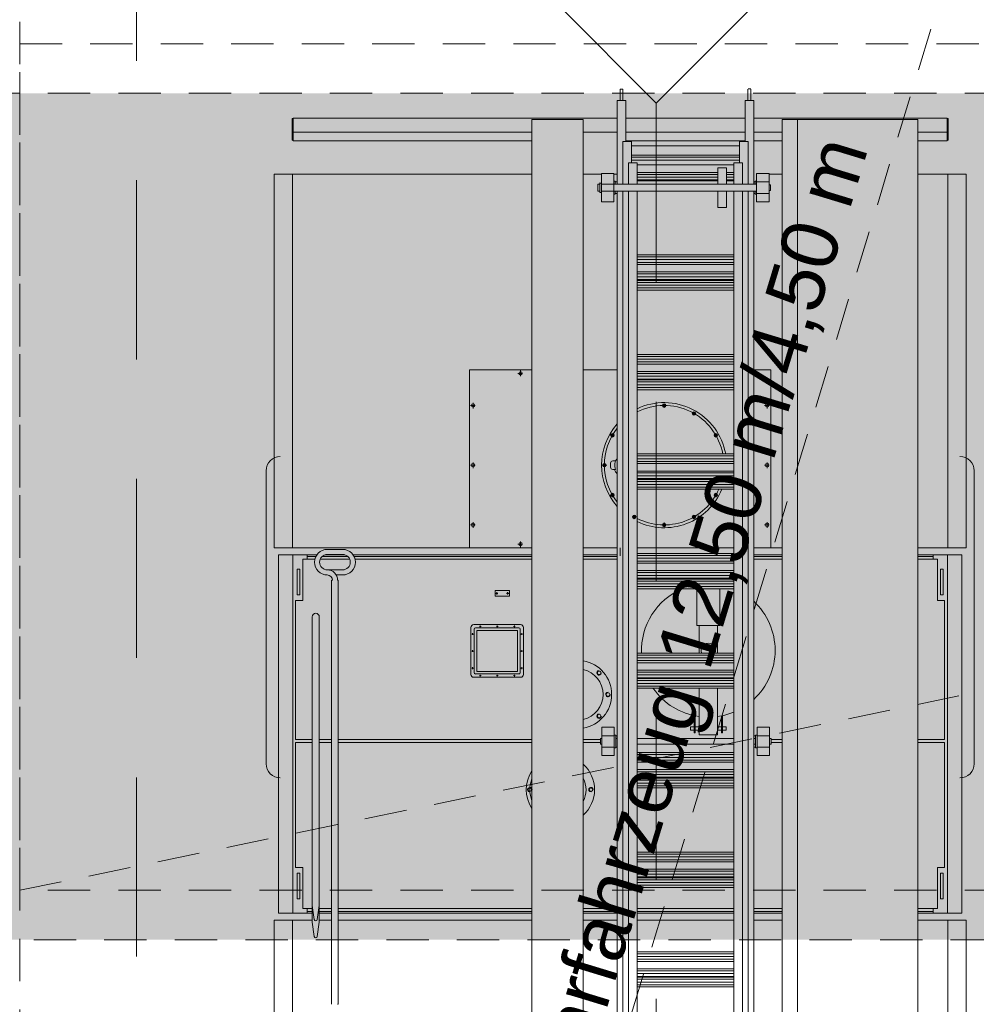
# Model space of a CAD drawing. Header units: metres. Extents: x -167 to 338, y -186 to 508.
# Tile 31 of 113: x 23 to 26.39, y 34.36 to 37.85. Entities that reach past the tile are written whole.
import ezdxf

# ---------------------------------------------------------------- set-up
doc = ezdxf.new("R2010")
doc.units = ezdxf.units.M
doc.header["$MEASUREMENT"] = 0
for name, pattern in [('Strichlinie eng', [0.23, 0.15, -0.08]), ('Strichlinie weit', [1.058333, 0.635, -0.423333]), ('Untersicht', [0.2, 0.15, -0.05]), ('Öffnungslinie Tür Fenster', [0.23, 0.15, -0.08])]:
    doc.linetypes.add(name, pattern=pattern)
for name, color, linetype in [('30 Dachaufbau', 7, 'Continuous'), ('30 Dachfenster', 7, 'Continuous'), ('70 Kanal', 7, 'Continuous'), ('80 Raum', 7, 'Continuous'), ('94 Genehmigungsplanung Bemaßung', 7, 'Continuous')]:
    doc.layers.add(name, color=color, linetype=linetype)
doc.styles.add('ERSTELLTER_STIL_1', font='arial.ttf')
doc.dimstyles.new('ERSTELLTER_STIL__1', dxfattribs={"dimtxt": 0.25, "dimasz": 0.19, "dimexe": 0.18, "dimexo": 0.1, "dimgap": 0, "dimtad": 1, "dimtih": 1, "dimtoh": 1, "dimzin": 0, "dimdsep": 46, "dimtxsty": 'ERSTELLTER_STIL_1', "dimblk": 'ARROWHEAD_6', "dimblk1": 'ARROWHEAD_6', "dimblk2": 'ARROWHEAD_6', "dimcen": 0.09, "dimclrd": 7, "dimclre": 7, "dimclrt": 7, "dimazin": 0, "dimtfac": 1, "dimtdec": 4, "dimtmove": 0, "dimatfit": 3, "dimfxl": 1, "dimtolj": 1, "dimtzin": 0, "dimarcsym": 0})
doc.dimstyles.new('ERSTELLTER_STIL__2', dxfattribs={"dimtxt": 0.25, "dimasz": 0.19, "dimexe": 0.18, "dimexo": 0.1, "dimgap": 0, "dimtad": 1, "dimzin": 0, "dimdsep": 46, "dimtxsty": 'ERSTELLTER_STIL_1', "dimblk": 'ARROWHEAD_6', "dimblk1": 'ARROWHEAD_6', "dimblk2": 'ARROWHEAD_6', "dimcen": 0.09, "dimclrd": 7, "dimclre": 7, "dimclrt": 7, "dimazin": 0, "dimtfac": 1, "dimtdec": 4, "dimtmove": 0, "dimatfit": 3, "dimfxl": 1, "dimtolj": 1, "dimtzin": 0, "dimarcsym": 0})

# ---------------------------------------------------------------- blocks, each defined once
blk = doc.blocks.new('*D471', base_point=(27236.1321, 33357.279))
at = {"layer": '94 Genehmigungsplanung Bemaßung', "color": 7, "linetype": 'Continuous', "lineweight": 13}
for p, q in [((17.6611, 45.7456), (17.6611, 46.1206)), ((17.7611, 46.0331), (17.5611, 45.8331)), ((38.1011, 46.0331), (37.9011, 45.8331)), ((17.5111, 45.9331), (17.6611, 45.9331)), ((17.6611, 45.9331), (38.0011, 45.9331))]:
    blk.add_line(p, q, dxfattribs=at)
at = {"layer": '94 Genehmigungsplanung Bemaßung', "color": 7, "lineweight": 13, "char_height": 0.25, "attachment_point": 7, "style": 'ERSTELLTER_STIL_1'}
for s, insert in [('\\A1;{\\pql;\\fArial|b0|i0|c0|p0;\\W1.000000;20,34}', (27.2114, 45.9831)), ('\\A1;{\\pql;\\fArial|b0|i0|c0|p0;\\W1.000000;24}', (37.5197, 45.9831))]:
    blk.add_mtext(s, dxfattribs=dict(at, insert=insert))
blk = doc.blocks.new('ARROWHEAD_6')
at = {"color": 0, "linetype": 'Continuous', "lineweight": 0}
for p, q in [((-0.5, -0.5), (0.5, 0.5)), ((0, 0), (-1, 0))]:
    blk.add_line(p, q, dxfattribs=at)
blk = doc.blocks.new('*D472', base_point=(27236.1321, 33357.279))
at = {"layer": '94 Genehmigungsplanung Bemaßung', "color": 7, "linetype": 'Continuous', "lineweight": 13}
for p, q in [((38.0011, 45.7456), (38.0011, 46.1206)), ((38.2411, 45.7456), (38.2411, 46.1206)), ((38.1011, 46.0331), (37.9011, 45.8331)), ((38.3411, 46.0331), (38.1411, 45.8331)), ((17.6611, 45.9331), (38.0011, 45.9331)), ((38.0011, 45.9331), (38.2411, 45.9331))]:
    blk.add_line(p, q, dxfattribs=at)
blk = doc.blocks.new('*D500', base_point=(27236.1321, 33357.279))
at = {"layer": '94 Genehmigungsplanung Bemaßung', "color": 7, "linetype": 'Continuous', "lineweight": 13}
for p, q in [((17.6611, 26.1165), (17.6611, 26.4915)), ((38.0011, 26.1165), (38.0011, 26.4915)), ((17.7611, 26.404), (17.5611, 26.204)), ((38.1011, 26.404), (37.9011, 26.204)), ((17.6611, 26.304), (38.0011, 26.304))]:
    blk.add_line(p, q, dxfattribs=at)
at = {"layer": '94 Genehmigungsplanung Bemaßung', "color": 7, "lineweight": 13, "char_height": 0.25, "attachment_point": 7, "style": 'ERSTELLTER_STIL_1'}
for s, insert in [('\\A1;{\\pql;\\fArial|b0|i0|c0|p0;\\W1.000000;20,34}', (27.2114, 26.354)), ('\\A1;{\\pql;\\fArial|b0|i0|c0|p0;\\W1.000000;24}', (37.5197, 26.354))]:
    blk.add_mtext(s, dxfattribs=dict(at, insert=insert))
blk = doc.blocks.new('*D509', base_point=(27236.1321, 33357.279))
at = {"layer": '94 Genehmigungsplanung Bemaßung', "color": 7, "linetype": 'Continuous', "lineweight": 13}
for p, q in [((15.4411, 43.7797), (15.6411, 43.5797)), ((15.7286, 43.6797), (15.3536, 43.6797)), ((15.5411, 28.8197), (15.5411, 43.6797)), ((15.4411, 28.9197), (15.6411, 28.7197)), ((15.7286, 28.8197), (15.3536, 28.8197))]:
    blk.add_line(p, q, dxfattribs=at)
at = {"layer": '94 Genehmigungsplanung Bemaßung', "color": 7, "lineweight": 13, "char_height": 0.25, "attachment_point": 7, "rotation": 90, "style": 'ERSTELLTER_STIL_1'}
for s, insert in [('\\A1;{\\pql;\\fArial|b0|i0|c0|p0;\\W1.000000;32}', (15.4911, 43.1983)), ('\\A1;{\\pql;\\fArial|b0|i0|c0|p0;\\W1.000000;14,86}', (15.4911, 35.63))]:
    blk.add_mtext(s, dxfattribs=dict(at, insert=insert))
blk = doc.blocks.new('*D559', base_point=(27236.1321, 33357.279))
at = {"layer": '94 Genehmigungsplanung Bemaßung', "color": 7, "linetype": 'Continuous', "lineweight": 13}
for p, q in [((26.8146, 40.8397), (26.8146, 40.9897)), ((26.9146, 40.7397), (26.7146, 40.9397)), ((27.0021, 40.8397), (26.6271, 40.8397)), ((26.8146, 28.3397), (26.8146, 40.8397)), ((26.7146, 28.4397), (26.9146, 28.2397)), ((27.0021, 28.3397), (26.6271, 28.3397)), ((26.8146, 28.1897), (26.8146, 28.3397))]:
    blk.add_line(p, q, dxfattribs=at)
at = {"layer": '94 Genehmigungsplanung Bemaßung', "color": 7, "lineweight": 13, "insert": (26.7646, 34.1607), "char_height": 0.25, "attachment_point": 7, "rotation": 90, "style": 'ERSTELLTER_STIL_1'}
blk.add_mtext('\\A1;{\\pql;\\fArial|b0|i0|c0|p0;\\W1.000000;12,50}', dxfattribs=at)

msp = doc.modelspace()

# ---------------------------------------------------------------- hatches: boundary and pattern name
at = {"layer": '30 Dachaufbau', "linetype": 'Continuous', "lineweight": 0, "true_color": 0x7f7f7f}
msp.add_hatch(color=8, dxfattribs=at).paths.add_polyline_path([(22.8511, 37.5845), (37.6511, 37.5845), (37.6511, 34.5845), (22.8511, 34.5845)])

# ---------------------------------------------------------------- linework, layer by layer
at = {"color": 7, "linetype": 'Continuous', "lineweight": 13}
for p, q in [((25.1297, 37.5995), (25.1297, 37.5594)), ((25.1398, 37.5995), (25.1297, 37.5995)), ((25.1398, 37.5995), (25.1398, 37.5594)), ((25.5827, 37.5995), (25.5827, 37.5594)), ((25.5837, 37.6003), (25.5935, 37.6003)), ((25.5935, 37.5995), (25.5935, 37.5594)), ((25.1193, 37.5594), (25.1193, 37.4162)), ((25.1495, 37.5594), (25.1193, 37.5594)), ((25.1495, 37.4133), (25.1495, 37.5594)), ((25.6032, 37.5594), (25.573, 37.5594)), ((25.573, 37.5594), (25.6032, 37.5594)), ((25.573, 37.4133), (25.573, 37.5594)), ((25.6032, 37.5594), (25.6032, 37.2626)), ((25.6032, 37.2626), (25.6032, 37.5594)), ((23.9673, 37.4182), (23.9673, 37.4949)), ((23.9703, 37.4949), (23.9673, 37.4949)), ((25.1193, 37.4969), (23.9703, 37.4969)), ((23.9703, 37.4162), (23.9703, 37.4969)), ((23.9703, 37.4485), (23.9703, 37.4949)), ((24.8172, 37.4914), (24.8172, 33.2639)), ((24.8172, 37.4914), (24.9986, 37.4914)), ((24.9986, 37.4914), (24.9986, 33.2639)), ((25.1495, 37.4969), (25.573, 37.4969)), ((25.6032, 37.4969), (26.2891, 37.4969)), ((25.704, 37.4914), (25.704, 33.2639)), ((25.704, 37.4914), (26.1846, 37.4914)), ((25.7585, 37.4914), (25.7585, 33.2639)), ((26.1846, 37.4914), (26.1846, 33.2639)), ((26.2891, 37.4162), (26.2891, 37.4969)), ((26.2891, 37.4162), (26.2891, 37.4969)), ((26.2891, 37.4485), (26.2891, 37.4949)), ((26.2891, 37.4949), (26.2921, 37.4949)), ((26.2891, 37.4949), (26.2921, 37.4949)), ((26.2891, 37.4485), (26.2891, 37.4949)), ((26.2921, 37.4182), (26.2921, 37.4949)), ((26.2921, 37.4182), (26.2921, 37.4949)), ((23.9703, 37.4182), (23.9703, 37.4485)), ((24.8172, 37.4465), (23.9703, 37.4465)), ((25.1193, 37.4465), (24.9986, 37.4465)), ((25.573, 37.4465), (25.1495, 37.4465)), ((25.4422, 37.4465), (25.573, 37.4465)), ((25.704, 37.4465), (25.6032, 37.4465)), ((25.6032, 37.4465), (25.704, 37.4465)), ((26.2891, 37.4465), (26.1846, 37.4465)), ((26.1846, 37.4465), (26.2891, 37.4465)), ((26.2891, 37.4182), (26.2891, 37.4485)), ((23.9703, 37.4182), (23.9673, 37.4182)), ((24.8172, 37.4162), (23.9703, 37.4162)), ((24.7481, 37.4162), (24.6776, 37.4162)), ((25.1196, 37.4162), (25.1193, 37.4162)), ((25.1193, 37.4162), (25.1193, 37.2626)), ((25.1395, 37.4133), (25.1596, 37.4133)), ((25.1395, 37.4133), (25.1395, 37.2626)), ((25.1395, 37.4133), (25.1697, 37.4133)), ((25.573, 37.4162), (25.1495, 37.4162)), ((25.1697, 37.4133), (25.1697, 37.3376)), ((25.4422, 37.4162), (25.573, 37.4162)), ((25.5113, 37.4162), (25.573, 37.4162)), ((25.5629, 37.4133), (25.5528, 37.4133)), ((25.5528, 37.4133), (25.5528, 37.3376)), ((25.583, 37.4133), (25.5629, 37.4133)), ((25.583, 37.4133), (25.583, 37.2626)), ((25.704, 37.4162), (25.6032, 37.4162)), ((25.6032, 37.4162), (25.704, 37.4162)), ((26.2891, 37.4162), (26.1846, 37.4162)), ((26.1846, 37.4162), (26.2891, 37.4162)), ((26.2891, 37.4182), (26.2891, 37.4189)), ((26.2891, 37.4182), (26.2921, 37.4182)), ((26.2891, 37.4182), (26.2921, 37.4182)), ((25.1697, 37.3979), (25.5528, 37.3979)), ((25.1697, 37.3649), (25.5528, 37.3649)), ((25.1697, 37.3578), (25.5528, 37.3578)), ((25.1697, 37.3478), (25.5528, 37.3478)), ((25.1596, 37.3376), (25.1596, 37.2626)), ((25.1596, 37.3376), (25.1899, 37.3376)), ((25.1899, 37.3376), (25.1899, 37.2626)), ((25.1899, 37.3306), (25.5326, 37.3306)), ((25.4765, 37.3205), (25.4765, 37.2626)), ((25.4765, 37.3205), (25.5068, 37.3205)), ((25.5068, 37.3205), (25.5068, 37.2626)), ((25.5629, 37.3376), (25.5326, 37.3376)), ((25.5326, 37.3376), (25.5629, 37.3376)), ((25.5629, 37.3376), (25.5326, 37.3376)), ((25.5326, 37.3376), (25.5326, 37.2626)), ((25.5629, 37.3376), (25.5629, 37.2626)), ((23.9028, 37.2978), (24.8172, 37.2978)), ((23.9028, 35.9741), (23.9028, 37.2978)), ((23.9683, 35.9741), (23.9683, 37.2978)), ((24.9986, 37.2978), (25.0632, 37.2978)), ((24.9986, 37.2978), (25.0632, 37.2978)), ((25.0632, 37.3004), (25.0632, 37.2702)), ((25.0632, 37.3004), (25.1075, 37.3004)), ((25.1075, 37.3004), (25.1075, 37.2626)), ((25.1075, 37.2978), (25.1193, 37.2978)), ((25.1075, 37.2727), (25.1126, 37.2727)), ((25.1126, 37.2727), (25.1126, 37.2626)), ((25.1899, 37.3044), (25.4765, 37.3044)), ((25.1899, 37.2973), (25.4765, 37.2973)), ((25.4765, 37.2872), (25.1899, 37.2872)), ((25.1899, 37.2776), (25.4765, 37.2776)), ((25.1899, 37.2741), (25.4765, 37.2741)), ((25.5068, 37.3044), (25.5326, 37.3044)), ((25.5068, 37.2973), (25.5326, 37.2973)), ((25.5326, 37.2872), (25.5068, 37.2872)), ((25.5068, 37.2776), (25.5326, 37.2776)), ((25.5068, 37.2741), (25.5326, 37.2741)), ((25.6136, 37.2727), (25.6086, 37.2727)), ((25.6086, 37.2727), (25.6086, 37.2626)), ((25.6136, 37.3004), (25.6136, 37.2626)), ((25.6136, 37.3004), (25.658, 37.3004)), ((25.658, 37.3004), (25.658, 37.2702)), ((25.658, 37.2978), (25.704, 37.2978)), ((26.1846, 37.2978), (26.3566, 37.2978)), ((26.2911, 37.2978), (26.2911, 35.9741)), ((26.3566, 35.9741), (26.3566, 37.2978)), ((25.0503, 37.2379), (25.0503, 37.2621)), ((25.0503, 37.2621), (25.0573, 37.2621)), ((25.0573, 37.2379), (25.0503, 37.2379)), ((25.0573, 37.2651), (25.0573, 37.25)), ((25.0573, 37.25), (25.0573, 37.2349)), ((25.0632, 37.2666), (25.0588, 37.2666)), ((25.0632, 37.2298), (25.0632, 37.2702)), ((25.0632, 37.2651), (25.0632, 37.2349)), ((25.1035, 37.2626), (25.0632, 37.2626)), ((25.1035, 37.2374), (25.0632, 37.2374)), ((25.1035, 37.2626), (25.6136, 37.2626)), ((25.1035, 37.2374), (25.6136, 37.2374)), ((25.1075, 37.1996), (25.1075, 37.2626)), ((25.1126, 37.2702), (25.1193, 37.2702)), ((25.1126, 37.2374), (25.1126, 37.2273)), ((25.1193, 37.2374), (25.1193, 36.2628)), ((25.1395, 37.2374), (25.1395, 36.2705)), ((25.1596, 37.2374), (25.1596, 36.2763)), ((25.1899, 37.2374), (25.1899, 36.2829)), ((25.4765, 37.1795), (25.4765, 37.2374)), ((25.5068, 37.1795), (25.5068, 37.2374)), ((25.5326, 37.2374), (25.5326, 36.2812)), ((25.5629, 37.2374), (25.5629, 36.2739)), ((25.583, 37.2374), (25.583, 36.2674)), ((25.6032, 37.2702), (25.6086, 37.2702)), ((25.6032, 37.2374), (25.6032, 36.2583)), ((25.6032, 36.2583), (25.6032, 37.2374)), ((25.6086, 37.2374), (25.6086, 37.2273)), ((25.6136, 37.2702), (25.6177, 37.2702)), ((25.6136, 37.2626), (25.6136, 37.1996)), ((25.6177, 37.2702), (25.658, 37.2702)), ((25.658, 37.2702), (25.658, 37.2298)), ((25.658, 37.2601), (25.663, 37.2601)), ((25.658, 37.2399), (25.663, 37.2399)), ((25.663, 37.2601), (25.663, 37.2399)), ((25.0632, 37.2334), (25.0588, 37.2334)), ((25.0632, 37.2298), (25.0632, 37.1996)), ((25.1075, 37.2273), (25.1126, 37.2273)), ((25.1126, 37.2298), (25.1193, 37.2298)), ((25.6032, 37.2298), (25.6086, 37.2298)), ((25.6136, 37.2273), (25.6086, 37.2273)), ((25.6136, 37.2298), (25.6177, 37.2298)), ((25.6177, 37.2298), (25.658, 37.2298)), ((25.658, 37.1996), (25.658, 37.2298)), ((25.0632, 37.1996), (25.1075, 37.1996)), ((25.4765, 37.1795), (25.5068, 37.1795)), ((25.6136, 37.1996), (25.658, 37.1996)), ((25.1899, 37.012), (25.5326, 37.012)), ((25.1899, 37.0049), (25.5326, 37.0049)), ((25.1899, 36.9949), (25.5326, 36.9949)), ((25.1899, 36.9852), (25.5326, 36.9852)), ((25.1899, 36.9777), (25.5326, 36.9777)), ((25.1899, 36.9515), (25.5326, 36.9515)), ((25.1899, 36.9445), (25.5326, 36.9445)), ((25.5326, 36.9344), (25.1899, 36.9344)), ((25.1899, 36.9247), (25.5326, 36.9247)), ((25.1899, 36.9213), (25.5326, 36.9213)), ((25.1899, 36.9142), (25.5326, 36.9142)), ((25.5326, 36.9041), (25.1899, 36.9041)), ((25.1899, 36.8945), (25.5326, 36.8945)), ((25.1899, 36.887), (25.5326, 36.887)), ((25.1899, 36.6592), (25.5326, 36.6592)), ((25.1899, 36.6521), (25.5326, 36.6521)), ((25.1899, 36.6421), (25.5326, 36.6421)), ((25.1899, 36.6323), (25.5326, 36.6323)), ((25.1899, 36.6249), (25.5326, 36.6249)), ((24.8172, 36.6042), (24.5959, 36.6042)), ((24.5959, 35.9741), (24.5959, 36.6042)), ((24.784, 36.5916), (24.7674, 36.5916)), ((24.7769, 36.6021), (24.7769, 36.5817)), ((25.1193, 36.6042), (24.9986, 36.6042)), ((25.1899, 36.5987), (25.5326, 36.5987)), ((25.1899, 36.5916), (25.5326, 36.5916)), ((25.5326, 36.5815), (25.1899, 36.5815)), ((25.4897, 36.5916), (25.4731, 36.5916)), ((25.6635, 36.6042), (25.6032, 36.6042)), ((25.6635, 35.9741), (25.6635, 36.6042)), ((25.1899, 36.5719), (25.5326, 36.5719)), ((25.1899, 36.5684), (25.5326, 36.5684)), ((25.1899, 36.5614), (25.5326, 36.5614)), ((25.5326, 36.5513), (25.1899, 36.5513)), ((25.1899, 36.5416), (25.5326, 36.5416)), ((25.1899, 36.5341), (25.5326, 36.5341)), ((25.5629, 36.5185), (25.5629, 36.3912)), ((24.6156, 36.4782), (24.599, 36.4782)), ((24.6085, 36.4676), (24.6085, 36.488)), ((25.2806, 36.4811), (25.2857, 36.484)), ((25.2806, 36.4782), (25.2806, 36.4811)), ((25.2806, 36.4782), (25.2806, 36.4753)), ((25.2806, 36.4753), (25.2857, 36.4723)), ((25.2857, 36.4722), (25.2857, 36.4841)), ((25.2857, 36.484), (25.2907, 36.4811)), ((25.2857, 36.4697), (25.2857, 36.4816)), ((25.2857, 36.4723), (25.2907, 36.4753)), ((25.2907, 36.4811), (25.2907, 36.4782)), ((25.2907, 36.4753), (25.2907, 36.4782)), ((25.6581, 36.4782), (25.6415, 36.4782)), ((25.6509, 36.4676), (25.6509, 36.488)), ((25.3871, 36.4523), (25.3857, 36.4498)), ((25.3857, 36.4498), (25.3886, 36.4448)), ((25.3871, 36.4523), (25.3886, 36.4548)), ((25.3885, 36.4446), (25.3945, 36.4549)), ((25.3886, 36.4548), (25.3944, 36.4548)), ((25.3886, 36.4448), (25.3944, 36.4448)), ((25.3944, 36.4548), (25.3973, 36.4498)), ((25.3944, 36.4448), (25.3959, 36.4473)), ((25.3973, 36.4498), (25.3959, 36.4473)), ((25.1075, 36.3693), (25.0972, 36.3753)), ((25.0973, 36.3752), (25.1023, 36.3781)), ((25.0973, 36.3694), (25.0973, 36.3752)), ((25.0998, 36.3679), (25.0973, 36.3694)), ((25.0998, 36.3679), (25.1023, 36.3665)), ((25.1023, 36.3781), (25.1048, 36.3767)), ((25.1023, 36.3665), (25.1074, 36.3694)), ((25.1074, 36.3752), (25.1048, 36.3767)), ((25.1074, 36.3694), (25.1074, 36.3752)), ((25.4639, 36.3693), (25.4742, 36.3753)), ((25.4665, 36.3767), (25.464, 36.3752)), ((25.464, 36.3752), (25.464, 36.3694)), ((25.464, 36.3694), (25.469, 36.3665)), ((25.4665, 36.3767), (25.469, 36.3781)), ((25.469, 36.3781), (25.474, 36.3752)), ((25.469, 36.3665), (25.4715, 36.3679)), ((25.474, 36.3694), (25.4715, 36.3679)), ((25.474, 36.3752), (25.474, 36.3694)), ((25.1899, 36.3063), (25.5326, 36.3063)), ((25.1899, 36.3063), (25.5326, 36.3063)), ((25.1899, 36.2992), (25.5326, 36.2992)), ((25.1899, 36.2992), (25.5326, 36.2992)), ((24.6156, 36.2665), (24.599, 36.2665)), ((24.6085, 36.2559), (24.6085, 36.2763)), ((25.0799, 36.2665), (25.068, 36.2665)), ((25.0681, 36.2665), (25.071, 36.2715)), ((25.071, 36.2614), (25.0681, 36.2665)), ((25.0824, 36.2665), (25.0705, 36.2665)), ((25.071, 36.2715), (25.0739, 36.2715)), ((25.0739, 36.2614), (25.071, 36.2614)), ((25.0769, 36.2715), (25.0739, 36.2715)), ((25.0739, 36.2614), (25.0769, 36.2614)), ((25.0798, 36.2665), (25.0769, 36.2715)), ((25.0769, 36.2614), (25.0798, 36.2665)), ((25.0959, 36.2735), (25.0959, 36.2594)), ((25.1135, 36.2816), (25.1039, 36.2816)), ((25.1193, 36.2628), (25.1193, 33.8702)), ((25.1395, 36.272), (25.1395, 33.8702)), ((25.1596, 36.2763), (25.1596, 35.9489)), ((25.1899, 36.2892), (25.2315, 36.2892)), ((25.1899, 36.2892), (25.5326, 36.2892)), ((25.1899, 36.2829), (25.1899, 33.8702)), ((25.1899, 36.2795), (25.5326, 36.2795)), ((25.1899, 36.272), (25.5326, 36.272)), ((25.4822, 36.2892), (25.5326, 36.2892)), ((25.5326, 36.2892), (25.5326, 33.8702)), ((25.5629, 36.2739), (25.5629, 33.8702)), ((25.583, 36.272), (25.583, 33.8702)), ((25.6581, 36.2665), (25.6415, 36.2665)), ((25.6509, 36.2559), (25.6509, 36.2763)), ((23.8746, 35.2084), (23.8746, 36.2468)), ((25.1135, 36.2513), (25.1039, 36.2513)), ((25.1899, 36.2458), (25.5326, 36.2458)), ((25.1899, 36.2388), (25.5326, 36.2388)), ((25.5326, 36.2287), (25.1899, 36.2287)), ((25.6032, 36.2583), (25.6032, 33.8702)), ((26.3849, 35.2084), (26.3849, 36.2468)), ((25.1899, 36.219), (25.5326, 36.219)), ((25.1899, 36.2156), (25.5326, 36.2156)), ((25.1899, 36.2085), (25.5326, 36.2085)), ((25.5326, 36.1984), (25.1899, 36.1984)), ((25.6032, 33.8702), (25.6032, 36.2122)), ((25.1075, 36.1636), (25.0972, 36.1576)), ((25.0973, 36.1635), (25.0998, 36.165)), ((25.0973, 36.1577), (25.0973, 36.1635)), ((25.1023, 36.1548), (25.0973, 36.1577)), ((25.1023, 36.1664), (25.0998, 36.165)), ((25.1074, 36.1635), (25.1023, 36.1664)), ((25.1048, 36.1562), (25.1023, 36.1548)), ((25.1048, 36.1562), (25.1074, 36.1577)), ((25.1074, 36.1577), (25.1074, 36.1635)), ((25.1899, 36.1888), (25.5326, 36.1888)), ((25.1899, 36.1813), (25.2308, 36.1813)), ((25.1899, 36.1813), (25.5326, 36.1813)), ((25.4639, 36.1636), (25.4742, 36.1576)), ((25.469, 36.1664), (25.464, 36.1635)), ((25.464, 36.1635), (25.464, 36.1577)), ((25.464, 36.1577), (25.4665, 36.1562)), ((25.469, 36.1548), (25.4665, 36.1562)), ((25.4715, 36.165), (25.469, 36.1664)), ((25.474, 36.1577), (25.469, 36.1548)), ((25.4715, 36.165), (25.474, 36.1635)), ((25.474, 36.1635), (25.474, 36.1577)), ((25.4828, 36.1813), (25.5326, 36.1813)), ((25.174, 36.0831), (25.1754, 36.0856)), ((25.1769, 36.0881), (25.1754, 36.0856)), ((25.1828, 36.0883), (25.1768, 36.078)), ((25.1827, 36.0881), (25.1769, 36.0881)), ((25.1856, 36.0831), (25.1827, 36.0881)), ((25.3886, 36.0881), (25.3857, 36.0831)), ((25.3885, 36.0883), (25.3945, 36.078)), ((25.3944, 36.0881), (25.3886, 36.0881)), ((25.3959, 36.0856), (25.3944, 36.0881)), ((25.3959, 36.0856), (25.3973, 36.0831)), ((24.6156, 36.0551), (24.599, 36.0551)), ((24.6085, 36.0445), (24.6085, 36.0649)), ((25.1769, 36.0781), (25.174, 36.0831)), ((25.1827, 36.0781), (25.1769, 36.0781)), ((25.1842, 36.0806), (25.1827, 36.0781)), ((25.1842, 36.0806), (25.1856, 36.0831)), ((25.2917, 36.0547), (25.2796, 36.0547)), ((25.2857, 36.0606), (25.2806, 36.0576)), ((25.2806, 36.0576), (25.2806, 36.0547)), ((25.2806, 36.0518), (25.2806, 36.0547)), ((25.2857, 36.0489), (25.2806, 36.0518)), ((25.2857, 36.0632), (25.2857, 36.0513)), ((25.2857, 36.0612), (25.2857, 36.0482)), ((25.2857, 36.0607), (25.2857, 36.0488)), ((25.2907, 36.0576), (25.2857, 36.0606)), ((25.2907, 36.0518), (25.2857, 36.0489)), ((25.2907, 36.0547), (25.2907, 36.0576)), ((25.2907, 36.0547), (25.2907, 36.0518)), ((25.3857, 36.0831), (25.3871, 36.0806)), ((25.3886, 36.0781), (25.3871, 36.0806)), ((25.3944, 36.0781), (25.3886, 36.0781)), ((25.3973, 36.0831), (25.3944, 36.0781)), ((25.6581, 36.0551), (25.6415, 36.0551)), ((25.6509, 36.0445), (25.6509, 36.0649)), ((24.784, 35.9867), (24.7674, 35.9867)), ((24.7769, 35.9762), (24.7769, 35.9965)), ((23.9028, 35.9741), (24.8172, 35.9741)), ((23.9189, 34.6786), (23.9189, 35.9489)), ((23.9189, 35.9489), (24.0545, 35.9489)), ((23.9693, 35.9489), (23.9693, 34.6786)), ((24.0197, 35.9328), (24.0197, 35.9489)), ((24.0842, 35.9489), (24.1533, 35.9489)), ((24.0916, 35.968), (24.146, 35.968)), ((24.0916, 35.9499), (24.146, 35.9499)), ((24.183, 35.9489), (24.8172, 35.9489)), ((24.8172, 35.9741), (24.5959, 35.9741)), ((24.8172, 35.9741), (24.5959, 35.9741)), ((25.1193, 35.9741), (24.9986, 35.9741)), ((24.9986, 35.9741), (25.1193, 35.9741)), ((25.1193, 35.9741), (24.9986, 35.9741)), ((24.9986, 35.9489), (25.1193, 35.9489)), ((25.1297, 35.9741), (25.1297, 35.9453)), ((25.1596, 35.9489), (25.1596, 33.8702)), ((25.5326, 35.9741), (25.1899, 35.9741)), ((25.1899, 35.9741), (25.5326, 35.9741)), ((25.5326, 35.9741), (25.1899, 35.9741)), ((25.1899, 35.9535), (25.5326, 35.9535)), ((25.1899, 35.9464), (25.5326, 35.9464)), ((25.6635, 35.9741), (25.6032, 35.9741)), ((25.6032, 35.9741), (25.704, 35.9741)), ((25.6635, 35.9741), (25.6032, 35.9741)), ((25.6032, 35.9489), (25.704, 35.9489)), ((26.1846, 35.9741), (26.3566, 35.9741)), ((26.1846, 35.9489), (26.3405, 35.9489)), ((26.2397, 35.9489), (26.2397, 35.9328)), ((26.2901, 35.9489), (26.2901, 34.6786)), ((26.3405, 34.6786), (26.3405, 35.9489)), ((24.0046, 35.7866), (24.0046, 35.9328)), ((24.0046, 35.9328), (24.0473, 35.9328)), ((24.0197, 35.9428), (24.0509, 35.9428)), ((24.0663, 35.9328), (24.1713, 35.9328)), ((24.0733, 35.9428), (24.1643, 35.9428)), ((24.1866, 35.9428), (24.8172, 35.9428)), ((24.1902, 35.9328), (24.8172, 35.9328)), ((24.9986, 35.9428), (25.1193, 35.9428)), ((24.9986, 35.9328), (25.1196, 35.9328)), ((25.1899, 35.9364), (25.5326, 35.9364)), ((25.1899, 35.9266), (25.5326, 35.9266)), ((25.1899, 35.9192), (25.5326, 35.9192)), ((25.6032, 35.9428), (25.704, 35.9428)), ((25.6032, 35.9328), (25.704, 35.9328)), ((26.1846, 35.9428), (26.2397, 35.9428)), ((26.1846, 35.9328), (26.2548, 35.9328)), ((26.2548, 35.7866), (26.2548, 35.9328)), ((24.146, 35.8954), (24.0916, 35.8954)), ((24.146, 35.8954), (24.1106, 35.8954)), ((24.146, 35.8773), (24.123, 35.8773)), ((25.1899, 35.893), (25.5326, 35.893)), ((25.1899, 35.8859), (25.5326, 35.8859)), ((25.5326, 35.8758), (25.1899, 35.8758)), ((25.4886, 35.8929), (25.4826, 35.8929)), ((25.5052, 35.8929), (25.4926, 35.8929)), ((24.1097, 35.8592), (24.1068, 35.8592)), ((24.1068, 35.1977), (24.1068, 35.8592)), ((24.1279, 35.8592), (24.1304, 35.8592)), ((24.1304, 35.2015), (24.1304, 35.8592)), ((25.1899, 35.8662), (25.5326, 35.8662)), ((25.1899, 35.8627), (25.5326, 35.8627)), ((25.1899, 35.8557), (25.5326, 35.8557)), ((25.5326, 35.8456), (25.1899, 35.8456)), ((24.6865, 35.8223), (24.6865, 35.8072)), ((24.6865, 35.8223), (24.6865, 35.8021)), ((24.7369, 35.8223), (24.6865, 35.8223)), ((24.7369, 35.8223), (24.6865, 35.8223)), ((24.6966, 35.8122), (24.6885, 35.8122)), ((24.6925, 35.8162), (24.6925, 35.8082)), ((24.7349, 35.8122), (24.7268, 35.8122)), ((24.7308, 35.8162), (24.7308, 35.8082)), ((24.7369, 35.8072), (24.7369, 35.8223)), ((24.7369, 35.8021), (24.7369, 35.8223)), ((25.1899, 35.8359), (25.5326, 35.8359)), ((25.1899, 35.8284), (25.4019, 35.8284)), ((25.4019, 35.8284), (25.4019, 35.6984)), ((25.4019, 35.8284), (25.5326, 35.8284)), ((25.4826, 35.8284), (25.4826, 35.6984)), ((24.0046, 35.7866), (23.9794, 35.7866)), ((23.9794, 35.7866), (23.9794, 35.2938)), ((24.7369, 35.8021), (24.6865, 35.8021)), ((26.2548, 35.7866), (26.28, 35.7866)), ((26.28, 35.7866), (26.28, 35.2938)), ((24.0379, 35.7287), (24.0379, 35.513)), ((24.0633, 35.7287), (24.0633, 35.5129)), ((24.6095, 35.668), (24.6034, 35.668)), ((24.6065, 35.6711), (24.6065, 35.665)), ((24.612, 35.5314), (24.612, 35.6847)), ((24.6171, 35.6897), (24.7703, 35.6897)), ((24.6211, 35.5355), (24.6211, 35.6806)), ((24.6211, 35.6806), (24.7663, 35.6806)), ((24.6307, 35.6952), (24.6367, 35.6952)), ((24.6337, 35.6922), (24.6337, 35.6983)), ((24.6911, 35.6952), (24.6972, 35.6952)), ((24.6942, 35.6922), (24.6942, 35.6983)), ((24.7516, 35.6952), (24.7577, 35.6952)), ((24.7547, 35.6922), (24.7547, 35.6983)), ((24.7663, 35.6806), (24.7663, 35.5355)), ((24.7753, 35.6847), (24.7753, 35.5314)), ((24.7778, 35.668), (24.7839, 35.668)), ((24.7809, 35.6711), (24.7809, 35.665)), ((25.4019, 35.6984), (25.4826, 35.6984)), ((25.4095, 35.6984), (25.4095, 35.6006)), ((25.475, 35.6984), (25.475, 35.6006)), ((24.6095, 35.6075), (24.6034, 35.6075)), ((24.6065, 35.6106), (24.6065, 35.6045)), ((24.7778, 35.6075), (24.7839, 35.6075)), ((24.7809, 35.6106), (24.7809, 35.6045)), ((25.1899, 35.6006), (25.5326, 35.6006)), ((25.1899, 35.5935), (25.5326, 35.5935)), ((25.1899, 35.5835), (25.5326, 35.5835)), ((25.1899, 35.5738), (25.5326, 35.5738)), ((25.1899, 35.5663), (25.5326, 35.5663)), ((25.7585, 35.3929), (25.7585, 35.5837)), ((24.6095, 35.547), (24.6034, 35.547)), ((24.6065, 35.5501), (24.6065, 35.544)), ((24.7703, 35.5264), (24.6171, 35.5264)), ((24.7663, 35.5355), (24.6211, 35.5355)), ((24.7778, 35.547), (24.7839, 35.547)), ((24.7809, 35.5501), (24.7809, 35.544)), ((25.1899, 35.5401), (25.5326, 35.5401)), ((25.1899, 35.5331), (25.5326, 35.5331)), ((24.0379, 35.513), (24.0379, 35.4577)), ((24.0633, 35.5129), (24.0633, 35.4546)), ((24.6307, 35.5208), (24.6367, 35.5208)), ((24.6337, 35.5239), (24.6337, 35.5178)), ((24.6911, 35.5208), (24.6972, 35.5208)), ((24.6942, 35.5239), (24.6942, 35.5178)), ((24.7516, 35.5208), (24.7577, 35.5208)), ((24.7547, 35.5239), (24.7547, 35.5178)), ((25.5326, 35.523), (25.1899, 35.523)), ((25.1899, 35.5133), (25.5326, 35.5133)), ((25.1899, 35.5099), (25.5326, 35.5099)), ((25.1899, 35.5028), (25.5326, 35.5028)), ((25.5326, 35.4927), (25.1899, 35.4927)), ((24.0379, 35.4577), (24.0379, 35.1989)), ((25.1899, 35.4831), (25.5326, 35.4831)), ((25.1899, 35.4756), (25.5326, 35.4756)), ((25.4095, 35.4756), (25.4095, 35.3102)), ((25.475, 35.3102), (25.475, 35.4756)), ((24.0633, 35.4546), (24.0633, 35.1989)), ((25.3918, 35.3787), (25.3918, 35.3178)), ((25.3959, 35.3778), (25.3959, 35.3178)), ((25.4886, 35.3778), (25.4886, 35.3178)), ((25.4926, 35.3787), (25.4926, 35.3178)), ((25.0646, 35.3378), (25.0646, 35.3075)), ((25.0646, 35.3378), (25.109, 35.3378)), ((25.109, 35.3378), (25.109, 35.2874)), ((25.3792, 35.3274), (25.3792, 35.3395)), ((25.3792, 35.3395), (25.3918, 35.3395)), ((25.3918, 35.3274), (25.3792, 35.3274)), ((25.3918, 35.3269), (25.3959, 35.3269)), ((25.3918, 35.3178), (25.3959, 35.3178)), ((25.3959, 35.3395), (25.4095, 35.3395)), ((25.4095, 35.3274), (25.3959, 35.3274)), ((25.475, 35.3395), (25.4886, 35.3395)), ((25.4886, 35.3274), (25.475, 35.3274)), ((25.4926, 35.3269), (25.4886, 35.3269)), ((25.4926, 35.3178), (25.4886, 35.3178)), ((25.4926, 35.3395), (25.5052, 35.3395)), ((25.5052, 35.3274), (25.4926, 35.3274)), ((25.5052, 35.3395), (25.5052, 35.3274)), ((25.6151, 35.3378), (25.6151, 35.2874)), ((25.6151, 35.3378), (25.6595, 35.3378)), ((25.6595, 35.3378), (25.6595, 35.3075)), ((23.9794, 35.2938), (24.0379, 35.2938)), ((24.0379, 35.2837), (23.9794, 35.2837)), ((23.9794, 35.2837), (23.9794, 34.8409)), ((24.0633, 35.2938), (24.1068, 35.2938)), ((24.1068, 35.2837), (24.0633, 35.2837)), ((24.1304, 35.2938), (24.8172, 35.2938)), ((24.8172, 35.2837), (24.1304, 35.2837)), ((24.9986, 35.2938), (25.0596, 35.2938)), ((25.0596, 35.2837), (24.9986, 35.2837)), ((25.0646, 35.2975), (25.0596, 35.2975)), ((25.0596, 35.2975), (25.0596, 35.2773)), ((25.0646, 35.3075), (25.0646, 35.2672)), ((25.109, 35.3075), (25.0646, 35.3075)), ((25.109, 35.3101), (25.114, 35.3101)), ((25.109, 35.237), (25.109, 35.2874)), ((25.114, 35.3101), (25.114, 35.2647)), ((25.114, 35.3075), (25.1193, 35.3075)), ((25.114, 35.2975), (25.1193, 35.2975)), ((25.1899, 35.2975), (25.5326, 35.2975)), ((25.4095, 35.3102), (25.475, 35.3102)), ((25.6032, 35.3075), (25.6101, 35.3075)), ((25.6032, 35.2975), (25.6101, 35.2975)), ((25.6151, 35.3101), (25.6101, 35.3101)), ((25.6101, 35.3101), (25.6101, 35.2647)), ((25.6151, 35.3075), (25.6595, 35.3075)), ((25.6151, 35.2874), (25.6151, 35.237)), ((25.6595, 35.3075), (25.6595, 35.2672)), ((25.6595, 35.2975), (25.6645, 35.2975)), ((25.6645, 35.2975), (25.6645, 35.2773)), ((25.6645, 35.2938), (25.704, 35.2938)), ((25.6645, 35.2837), (25.704, 35.2837)), ((26.1846, 35.2938), (26.28, 35.2938)), ((26.1846, 35.2837), (26.28, 35.2837)), ((26.28, 35.2837), (26.28, 34.8409)), ((25.0646, 35.2773), (25.0596, 35.2773)), ((25.109, 35.2672), (25.0646, 35.2672)), ((25.0646, 35.2672), (25.0646, 35.237)), ((25.109, 35.2647), (25.114, 35.2647)), ((25.114, 35.2672), (25.1193, 35.2672)), ((25.1899, 35.2773), (25.5326, 35.2773)), ((25.1899, 35.2478), (25.5326, 35.2478)), ((25.6032, 35.2773), (25.6101, 35.2773)), ((25.6032, 35.2672), (25.6101, 35.2672)), ((25.6151, 35.2647), (25.6101, 35.2647)), ((25.6151, 35.2672), (25.6595, 35.2672)), ((25.6595, 35.2773), (25.6645, 35.2773)), ((25.6595, 35.237), (25.6595, 35.2672)), ((25.0646, 35.237), (25.109, 35.237)), ((25.1899, 35.2407), (25.5326, 35.2407)), ((25.1899, 35.2307), (25.5326, 35.2307)), ((25.1899, 35.2209), (25.5326, 35.2209)), ((25.1899, 35.2135), (25.5326, 35.2135)), ((25.6151, 35.237), (25.6595, 35.237)), ((24.0379, 35.1989), (24.0379, 34.6465)), ((24.0633, 35.1989), (24.0633, 34.6465)), ((24.1068, 34.4344), (24.1068, 35.1977)), ((24.1304, 34.434), (24.1304, 35.2015)), ((25.1899, 35.1873), (25.5326, 35.1873)), ((25.1899, 35.1802), (25.5326, 35.1802)), ((25.5326, 35.1701), (25.1899, 35.1701)), ((25.1899, 35.1604), (25.5326, 35.1604)), ((25.1899, 35.157), (25.5326, 35.157)), ((25.1899, 35.15), (25.5326, 35.15)), ((25.5326, 35.1399), (25.1899, 35.1399)), ((25.1899, 35.1302), (25.5326, 35.1302)), ((25.1899, 35.1227), (25.5326, 35.1227)), ((25.1899, 34.8949), (25.5326, 34.8949)), ((25.1899, 34.8878), (25.5326, 34.8878)), ((25.1899, 34.8778), (25.5326, 34.8778)), ((25.1899, 34.8681), (25.5326, 34.8681)), ((24.0046, 34.8409), (23.9794, 34.8409)), ((23.9794, 34.8409), (24.0046, 34.8409)), ((24.0046, 34.6947), (24.0046, 34.8409)), ((25.1596, 34.8606), (25.1596, 34.8344)), ((25.1899, 34.8606), (25.5326, 34.8606)), ((25.1899, 34.8344), (25.5326, 34.8344)), ((26.2548, 34.8409), (26.28, 34.8409)), ((26.2548, 34.6947), (26.2548, 34.8409)), ((25.1899, 34.8273), (25.5326, 34.8273)), ((25.5326, 34.8173), (25.1899, 34.8173)), ((25.1899, 34.8076), (25.5326, 34.8076)), ((25.1899, 34.8042), (25.5326, 34.8042)), ((25.1899, 34.7971), (25.5326, 34.7971)), ((25.5326, 34.787), (25.1899, 34.787)), ((25.1899, 34.7774), (25.5326, 34.7774)), ((25.1899, 34.7699), (25.5326, 34.7699)), ((24.0046, 34.6947), (24.0379, 34.6947)), ((24.0197, 34.6947), (24.0197, 34.6786)), ((24.0453, 34.6557), (24.0379, 34.7064)), ((24.0561, 34.6558), (24.0633, 34.7064)), ((24.0633, 34.6947), (24.1068, 34.6947)), ((24.1304, 34.6947), (24.8172, 34.6947)), ((24.9986, 34.6947), (25.1193, 34.6947)), ((25.1899, 34.6947), (25.5326, 34.6947)), ((25.6032, 34.6947), (25.704, 34.6947)), ((26.1846, 34.6947), (26.2548, 34.6947)), ((26.2397, 34.6947), (26.2397, 34.6786)), ((23.9028, 34.6544), (24.0379, 34.6544)), ((23.9028, 33.4376), (23.9028, 34.6544)), ((23.9189, 34.6786), (24.0379, 34.6786)), ((23.9683, 33.4376), (23.9683, 34.6544)), ((23.9683, 34.6544), (24.0379, 34.6544)), ((24.0197, 34.6847), (24.0379, 34.6847)), ((24.0633, 34.6847), (24.1068, 34.6847)), ((24.0633, 34.6786), (24.1068, 34.6786)), ((24.0633, 34.6544), (24.1068, 34.6544)), ((24.0633, 34.6544), (24.1068, 34.6544)), ((24.1304, 34.6847), (24.8172, 34.6847)), ((24.1304, 34.6786), (24.8172, 34.6786)), ((24.1304, 34.6544), (24.8172, 34.6544)), ((24.1304, 34.6544), (24.8172, 34.6544)), ((24.9986, 34.6847), (25.1193, 34.6847)), ((24.9986, 34.6786), (25.1193, 34.6786)), ((24.9986, 34.6544), (25.1193, 34.6544)), ((24.9986, 34.6544), (25.1193, 34.6544)), ((25.1899, 34.6847), (25.5326, 34.6847)), ((25.5326, 34.6786), (25.1899, 34.6786)), ((25.5326, 34.6544), (25.1899, 34.6544)), ((25.1899, 34.6544), (25.2556, 34.6544)), ((25.6032, 34.6847), (25.704, 34.6847)), ((25.704, 34.6786), (25.6032, 34.6786)), ((25.704, 34.6544), (25.6032, 34.6544)), ((26.1846, 34.6847), (26.2397, 34.6847)), ((26.3405, 34.6786), (26.1846, 34.6786)), ((26.3566, 34.6544), (26.1846, 34.6544)), ((26.2911, 33.4376), (26.2911, 34.6544)), ((26.3566, 33.4376), (26.3566, 34.6544)), ((24.0453, 34.5959), (24.0379, 34.6465)), ((24.0561, 34.596), (24.0633, 34.6465)), ((25.1899, 34.542), (25.5326, 34.542)), ((25.1899, 34.535), (25.5326, 34.535)), ((25.1899, 34.525), (25.5326, 34.525)), ((25.1899, 34.5152), (25.5326, 34.5152)), ((25.1899, 34.5078), (25.5326, 34.5078)), ((25.1899, 34.4816), (25.5326, 34.4816)), ((25.1899, 34.4745), (25.5326, 34.4745)), ((25.5326, 34.4644), (25.1899, 34.4644)), ((25.1899, 34.4547), (25.5326, 34.4547)), ((25.1899, 34.4513), (25.5326, 34.4513)), ((25.1899, 34.4442), (25.5326, 34.4442)), ((24.1068, 34.3557), (24.1068, 34.4345)), ((24.1304, 34.3557), (24.1304, 34.4345)), ((25.5326, 34.4342), (25.1899, 34.4342)), ((25.1899, 34.4245), (25.5326, 34.4245)), ((25.1899, 34.417), (25.5326, 34.417)), ((24.1276, 34.3557), (24.1304, 34.3557))]:
    msp.add_line(p, q, dxfattribs=at)
for points in [[(23.9945, 35.8975), (23.9945, 35.8067), (23.9844, 35.8067), (23.9844, 35.8975)], [(26.2649, 35.8975), (26.2649, 35.8067), (26.275, 35.8067), (26.275, 35.8975)], [(23.9945, 34.73), (23.9945, 34.8208), (23.9844, 34.8208), (23.9844, 34.73)], [(26.2649, 34.73), (26.2649, 34.8208), (26.275, 34.8208), (26.275, 34.73)]]:
    msp.add_lwpolyline(points, close=True, dxfattribs=at)
msp.add_lwpolyline([(24.7869, 35.6912, 0.414214), (24.7769, 35.7013), (24.6105, 35.7013, 0.414214), (24.6004, 35.6912), (24.6004, 35.5249, 0.414214), (24.6105, 35.5148), (24.7769, 35.5148, 0.414214), (24.7869, 35.5249)], format="xyb", close=True, dxfattribs=at)
for centre, radius in [((24.7769, 36.5916), 0.00605), ((24.6085, 36.4782), 0.00605), ((25.2857, 36.4782), 0.0063), ((25.2857, 36.4782), 0.00302), ((25.6509, 36.4782), 0.00605), ((25.3915, 36.4498), 0.0063), ((25.3915, 36.4498), 0.00302), ((25.1023, 36.3723), 0.0063), ((25.1023, 36.3723), 0.00302), ((25.469, 36.3723), 0.0063), ((25.469, 36.3723), 0.00302), ((24.6085, 36.2665), 0.00605), ((25.0739, 36.2665), 0.0063), ((25.0739, 36.2665), 0.00302), ((25.6509, 36.2665), 0.00605), ((25.1023, 36.1606), 0.0063), ((25.1023, 36.1606), 0.00302), ((25.469, 36.1606), 0.0063), ((25.469, 36.1606), 0.00302), ((25.1798, 36.0831), 0.0063), ((25.1798, 36.0831), 0.00302), ((25.3915, 36.0831), 0.0063), ((25.3915, 36.0831), 0.00302), ((24.6085, 36.0551), 0.00605), ((25.2857, 36.0547), 0.0063), ((25.2857, 36.0547), 0.00302), ((25.6509, 36.0551), 0.00605), ((24.7769, 35.9867), 0.00605), ((24.6925, 35.8122), 0.00202), ((24.7308, 35.8122), 0.00202), ((25.0551, 35.5305), 0.00625), ((25.0869, 35.4539), 0.00625), ((25.0551, 35.3772), 0.00625), ((24.8096, 35.1162), 0.00625), ((25.0264, 35.1162), 0.00625)]:
    msp.add_circle(centre, radius, dxfattribs=at)
for centre, radius, start, end in [((25.0588, 37.2651), 0.00151, 90, 180), ((25.0588, 37.2349), 0.00151, 180, 270), ((25.2857, 36.2665), 0.2218, 10.3528, 115.5873), ((25.2857, 36.2665), 0.2117, 10.8516, 116.9011), ((25.2857, 36.4782), 0.00479, 167.8468, 227.8468), ((25.2857, 36.4782), 0.00479, 132.1532, 167.8468), ((25.2857, 36.4782), 0.00479, 47.8468, 132.1532), ((25.2857, 36.4782), 0.00479, 227.8468, 312.1532), ((25.2857, 36.4782), 0.00248, 90, 0), ((25.2857, 36.4782), 0.00479, 347.8468, 47.8468), ((25.2857, 36.4782), 0.00479, 312.1532, 347.8468), ((25.3915, 36.4498), 0.00479, 137.8468, 197.8468), ((25.3915, 36.4498), 0.00479, 197.8468, 282.1532), ((25.3915, 36.4498), 0.00479, 102.1532, 137.8468), ((25.3915, 36.4498), 0.00248, 60, 330), ((25.3915, 36.4498), 0.00479, 17.8468, 102.1532), ((25.3915, 36.4498), 0.00479, 282.1532, 317.8468), ((25.3915, 36.4498), 0.00479, 317.8468, 17.8468), ((25.2857, 36.2665), 0.2218, 138.5962, 221.4038), ((25.2857, 36.2665), 0.2117, 141.7933, 218.2067), ((25.1023, 36.3723), 0.00479, 107.8468, 192.1532), ((25.1023, 36.3723), 0.00479, 192.1532, 227.8468), ((25.1023, 36.3723), 0.00479, 227.8468, 287.8468), ((25.1023, 36.3723), 0.00248, 150, 60), ((25.1023, 36.3723), 0.00479, 47.8468, 107.8468), ((25.1023, 36.3723), 0.00479, 287.8468, 12.1532), ((25.1023, 36.3723), 0.00479, 12.1532, 47.8468), ((25.469, 36.3723), 0.00479, 167.8468, 252.1532), ((25.469, 36.3723), 0.00479, 107.8468, 167.8468), ((25.469, 36.3723), 0.00248, 30, 300), ((25.469, 36.3723), 0.00479, 72.1532, 107.8468), ((25.469, 36.3723), 0.00479, 252.1532, 287.8468), ((25.469, 36.3723), 0.00479, 347.8468, 72.1532), ((25.469, 36.3723), 0.00479, 287.8468, 347.8468), ((23.925, 36.2468), 0.0504, 90, 180), ((26.3344, 36.2468), 0.0504, 0, 90), ((25.0739, 36.2665), 0.00479, 137.8468, 222.1532), ((25.0739, 36.2665), 0.00479, 77.8468, 137.8468), ((25.0739, 36.2665), 0.00479, 222.1532, 257.8468), ((25.0739, 36.2665), 0.00248, 180, 90), ((25.0739, 36.2665), 0.00479, 257.8468, 317.8468), ((25.0739, 36.2665), 0.00479, 42.1532, 77.8468), ((25.0739, 36.2665), 0.00479, 317.8468, 42.1532), ((25.1039, 36.2735), 0.00807, 90, 180), ((25.1039, 36.2594), 0.00807, 180, 270), ((25.1493, 36.2665), 0.0388, 140.521, 202.9303), ((25.1493, 36.2665), 0.0428, 200.6673, 225.6362), ((25.1023, 36.1606), 0.00479, 167.8468, 252.1532), ((25.1023, 36.1606), 0.00479, 107.8468, 167.8468), ((25.1023, 36.1606), 0.00248, 210, 120), ((25.1023, 36.1606), 0.00479, 72.1532, 107.8468), ((25.1023, 36.1606), 0.00479, 252.1532, 287.8468), ((25.1023, 36.1606), 0.00479, 347.8468, 72.1532), ((25.1023, 36.1606), 0.00479, 287.8468, 347.8468), ((25.2857, 36.2665), 0.2117, 243.0989, 336.2835), ((25.2857, 36.2665), 0.2218, 244.4127, 337.4228), ((25.469, 36.1606), 0.00479, 107.8468, 192.1532), ((25.469, 36.1606), 0.00479, 192.1532, 227.8468), ((25.469, 36.1606), 0.00479, 227.8468, 287.8468), ((25.469, 36.1606), 0.00248, 330, 240), ((25.469, 36.1606), 0.00479, 47.8468, 107.8468), ((25.469, 36.1606), 0.00479, 287.8468, 12.1532), ((25.469, 36.1606), 0.00479, 12.1532, 47.8468), ((25.1798, 36.0831), 0.00479, 137.8468, 197.8468), ((25.1798, 36.0831), 0.00479, 102.1532, 137.8468), ((25.1798, 36.0831), 0.00248, 240, 150), ((25.1798, 36.0831), 0.00479, 17.8468, 102.1532), ((25.1798, 36.0831), 0.00479, 317.8468, 17.8468), ((25.3915, 36.0831), 0.00479, 162.1532, 197.8468), ((25.3915, 36.0831), 0.00479, 77.8468, 162.1532), ((25.3915, 36.0831), 0.00248, 300, 210), ((25.3915, 36.0831), 0.00479, 17.8468, 77.8468), ((25.3915, 36.0831), 0.00479, 342.1532, 17.8468), ((25.1798, 36.0831), 0.00479, 197.8468, 282.1532), ((25.1798, 36.0831), 0.00479, 282.1532, 317.8468), ((25.2857, 36.0547), 0.00479, 167.8468, 227.8468), ((25.2857, 36.0547), 0.00479, 132.1532, 167.8468), ((25.2857, 36.0547), 0.00479, 47.8468, 132.1532), ((25.2857, 36.0547), 0.00479, 227.8468, 312.1532), ((25.2857, 36.0547), 0.00248, 270, 180), ((25.2857, 36.0547), 0.00479, 347.8468, 47.8468), ((25.2857, 36.0547), 0.00479, 312.1532, 347.8468), ((25.3915, 36.0831), 0.00479, 197.8468, 257.8468), ((25.3915, 36.0831), 0.00479, 257.8468, 342.1532), ((24.0916, 35.9227), 0.0454, 90, 270), ((24.0916, 35.9227), 0.0272, 90, 270), ((24.146, 35.9227), 0.0454, 270, 90), ((24.146, 35.9227), 0.0272, 270, 90), ((24.0916, 35.8592), 0.0363, 0, 90), ((24.0916, 35.8592), 0.0181, 0, 90), ((25.4422, 35.6101), 0.2369, 112.8642, 182.3081), ((25.4422, 35.6101), 0.2369, 312.802, 47.198), ((24.0506, 35.7287), 0.0127, 0, 180), ((24.6171, 35.6847), 0.00504, 90, 180), ((24.7703, 35.6847), 0.00504, 0, 90), ((25.4422, 35.6101), 0.0257, 338.2136, 201.7864), ((24.9785, 35.4539), 0.121, 279.5851, 80.4149), ((24.6171, 35.5314), 0.00504, 180, 270), ((24.7703, 35.5314), 0.00504, 270, 0), ((24.9785, 35.4539), 0.0907, 282.8275, 77.1725), ((25.0551, 35.5305), 0.00807, 87.8676, 0), ((25.0869, 35.4539), 0.00807, 87.8676, 0), ((25.4422, 35.6101), 0.2369, 214.6062, 262.0506), ((25.4422, 35.6101), 0.2369, 277.9494, 292.4325), ((25.0551, 35.3772), 0.00807, 87.8676, 0), ((23.925, 35.2084), 0.0504, 180, 270), ((24.918, 35.1162), 0.121, 146.4427, 213.5573), ((24.918, 35.1162), 0.121, 311.8103, 48.1897), ((26.3344, 35.2084), 0.0504, 270, 0), ((24.918, 35.1162), 0.1084, 158.4711, 201.5289), ((24.918, 35.1162), 0.0907, 332.734, 27.266), ((24.8096, 35.1162), 0.00807, 0, 272.1324), ((25.0264, 35.1162), 0.00807, 0, 272.1324), ((24.0507, 34.6566), 0.00544, 188.7246, 352.1583), ((24.0507, 34.5967), 0.00544, 188.7246, 352.1583)]:
    msp.add_arc(centre, radius, start, end, dxfattribs=at)
at = {"layer": '30 Dachaufbau', "color": 7, "linetype": 'Untersicht', "lineweight": 13, "flags": 128}
msp.add_lwpolyline([(22.8511, 37.5845), (37.6511, 37.5845), (37.6511, 34.5845), (22.8511, 34.5845)], close=True, dxfattribs=at)
at = {"layer": '30 Dachfenster', "color": 7, "linetype": 'Strichlinie eng', "lineweight": 13}
msp.add_line((23.0011, 34.7597), (37.5011, 37.7597), dxfattribs=at)
at = {"layer": '30 Dachfenster', "color": 7, "linetype": 'Öffnungslinie Tür Fenster', "lineweight": 13, "flags": 128}
msp.add_lwpolyline([(23.0011, 37.7597), (37.5011, 37.7597), (37.5011, 34.7597), (23.0011, 34.7597)], close=True, dxfattribs=at)
at = {"layer": '30 Dachfenster', "color": 7, "linetype": 'Untersicht', "lineweight": 13, "flags": 128}
msp.add_lwpolyline([(23.0011, 37.7597), (37.5011, 37.7597), (37.5011, 34.7597), (23.0011, 34.7597)], close=True, dxfattribs=at)
at = {"layer": '70 Kanal', "color": 253, "linetype": 'Strichlinie weit', "lineweight": 18, "true_color": 0x9f9f9f}
for p, q in [((23.4148, 39.3931), (23.4148, 29.3931)), ((23.4148, 39.3931), (25.2579, 37.5499)), ((27.1011, 39.3931), (25.2579, 37.5499)), ((25.2579, 37.5499), (25.2579, 31.2362))]:
    msp.add_line(p, q, dxfattribs=at)
at = {"layer": '80 Raum', "color": 7, "linetype": 'Öffnungslinie Tür Fenster', "lineweight": 13}
msp.add_line((23.3511, 28.3397), (27.1511, 40.8397), dxfattribs=at)
at = {"layer": '80 Raum', "color": 7, "linetype": 'Öffnungslinie Tür Fenster', "lineweight": 13, "flags": 128}
msp.add_lwpolyline([(23.0011, 28.3397), (27.5001, 28.3397), (27.5001, 40.8397), (23.0011, 40.8397)], close=True, dxfattribs=at)

# ---------------------------------------------------------------- texts
at = {"layer": '30 Dachfenster', "color": 7, "linetype": 'Continuous', "lineweight": 13, "insert": (24.1739, 32.04), "char_height": 0.2, "attachment_point": 1, "rotation": 73.0824, "style": 'ERSTELLTER_STIL_1'}
msp.add_mtext('\\A1;{\\pql;\\fArial|b0|i0|c0|p0;\\W1.000000;Stellplatz Feuerwehrfahrzeug 12,50 m/\\fArial|b0|i0|c0|p0;\\W1.000000;4,50\\fArial|b0|i0|c0|p0;\\W1.000000; m}', dxfattribs=at)

# ---------------------------------------------------------------- dimensions: what is measured, and where the dimension line sits
at = {"layer": '94 Genehmigungsplanung Bemaßung', "color": 7, "linetype": 'Continuous', "lineweight": 13}
for base, p1, p2, picture, middle in [((38.0011, 45.9331), (17.6611, 43.6097), (38.0011, 36.0897), '*D471', (27.6302, 46.1081)), ((38.2411, 45.9331), (38.0011, 36.0897), (38.2411, 36.0897), '*D472', (37.71, 46.1081)), ((38.0011, 26.304), (17.6611, 36.0899), (38.0011, 36.0897), '*D500', (27.6302, 26.479))]:
    dim = msp.add_linear_dim(base=base, p1=p1, p2=p2, dimstyle='ERSTELLTER_STIL__1', dxfattribs=at)
    dim.commit()
    dim.dimension.update_dxf_attribs({"geometry": picture, "text_midpoint": middle, "dimtype": 160})
for base, p1, p2, picture, middle in [((15.5411, 43.6797), (18.0011, 28.8197), (27.7039, 43.6797), '*D509', (15.3661, 36.0488)), ((26.8146, 40.8397), (23.3511, 28.3397), (23.0011, 40.8397), '*D559', (26.6396, 34.5795))]:
    dim = msp.add_linear_dim(base=base, p1=p1, p2=p2, angle=90, dimstyle='ERSTELLTER_STIL__2', dxfattribs=at)
    dim.commit()
    dim.dimension.update_dxf_attribs({"geometry": picture, "text_midpoint": middle, "dimtype": 160, "text_rotation": 90})

doc.saveas('drawing.dxf')
